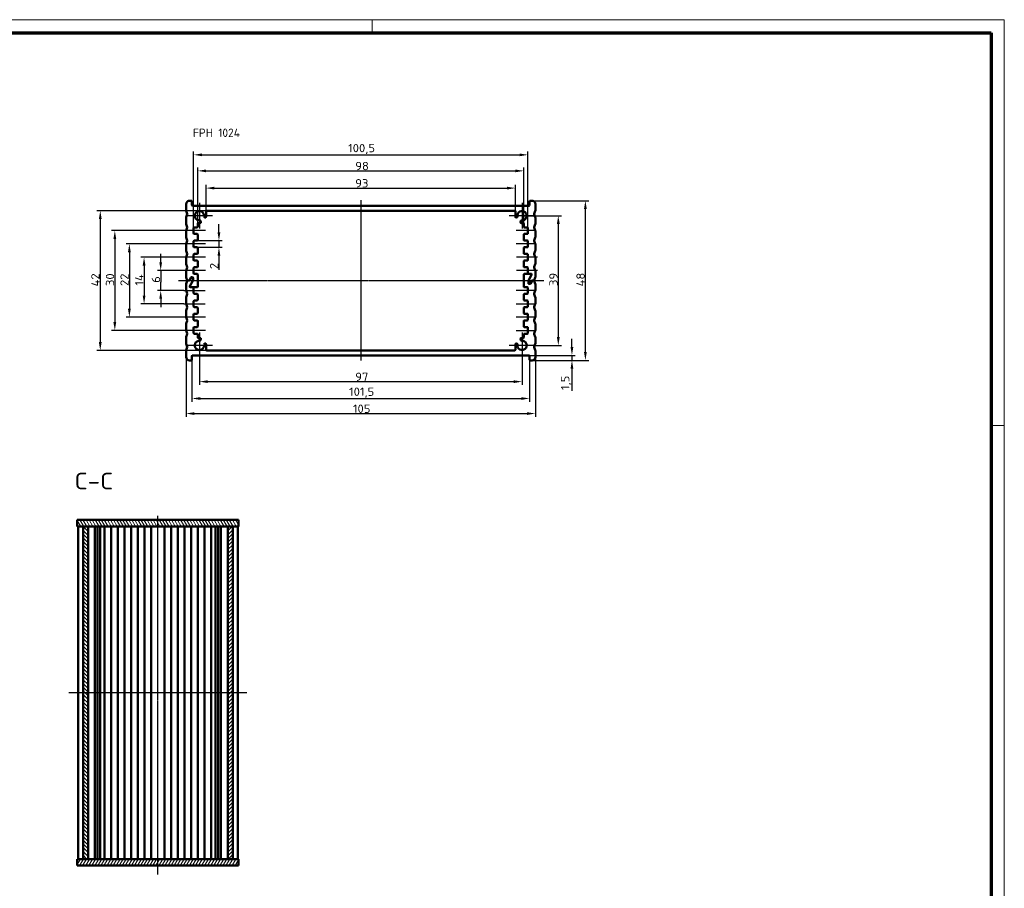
# Model space of a CAD drawing. Header units: millimetres. Extents: x 1 to 593, y 1 to 419.
# Tile 6 of 6: x 297 to 593, y 158 to 419. Entities that reach past the tile are written whole.
import ezdxf

# ---------------------------------------------------------------- set-up
doc = ezdxf.new("R2010")
doc.units = ezdxf.units.MM
doc.linetypes.add('CHAIN', pattern=[0.3543, 0.2362, -0.0295, 0.0591, -0.0295])
doc.linetypes.add('DASH_DOT', pattern=[0.37, 0.24, -0.06, 0.01, -0.06])
doc.layers.get('0').update_dxf_attribs({"lineweight": 25})
for name, color, linetype, lineweight in [('Bemaßung (ISO)', 1, 'Continuous', 25), ('Mittellinie (ISO)', 1, 'DASH_DOT', 25), ('Mittelpunktmarkierung (ISO)', 1, 'DASH_DOT', 25), ('Rahmen (ISO)', 7, 'Continuous', 70), ('Schraffur (ISO)', 1, 'Continuous', 18), ('Sichtbar (ISO)', 7, 'Continuous', 50), ('Symbol (ISO)', 1, 'Continuous', 25)]:
    doc.layers.add(name, color=color, linetype=linetype, lineweight=lineweight)
doc.styles.add('2_5', font='isocpeur.ttf', dxfattribs={"width": 1.1})
doc.styles.add('5', font='isocpeur.ttf', dxfattribs={"width": 1.1})
doc.styles.add('Notiztext (DIN)', font='isocpeur.ttf', dxfattribs={"width": 1.1})
doc.dimstyles.new('Standard (DIN)', dxfattribs={"dimtxt": 2.5, "dimasz": 2.5, "dimexe": 1, "dimexo": 0, "dimgap": 0.2, "dimtad": 1, "dimdec": 6, "dimrnd": 1e-08, "dimtxsty": '2_5', "dimcen": 0.09, "dimdle": 7, "dimclrd": 256, "dimclre": 256, "dimclrt": 5, "dimadec": 6, "dimazin": 2, "dimtfac": 0.72, "dimtmove": 0, "dimatfit": 3, "dimfxl": 1, "dimtolj": 1, "dimlwd": -1, "dimlwe": -1, "dimarcsym": 0})

# ---------------------------------------------------------------- blocks, each defined once
blk = doc.blocks.new('*D11')
at = {"layer": 'Bemaßung (ISO)'}
for p, q in [((339.39, 346.06), (339.39, 348.56)), ((346.97, 343.56), (338.39, 343.56)), ((339.39, 343.56), (339.39, 341.06)), ((339.39, 341.06), (339.39, 340.06)), ((346.39, 337.56), (338.39, 337.56)), ((339.39, 337.56), (339.39, 340.06)), ((339.39, 335.06), (339.39, 332.56))]:
    blk.add_line(p, q, dxfattribs=at)
for points in [[(338.98, 346.06), (339.81, 346.06), (339.39, 343.56)], [(338.98, 335.06), (339.81, 335.06), (339.39, 337.56)]]:
    blk.add_solid(points, dxfattribs=at)
at = {"layer": 'Defpoints', "color": 0}
for p in [(346.97, 343.56), (339.39, 337.56), (346.39, 337.56)]:
    blk.add_point(p, dxfattribs=at)
at = {"layer": 'Bemaßung (ISO)', "color": 5, "insert": (339.19, 339.87), "char_height": 2.5, "attachment_point": 7, "rotation": 90, "style": '2_5'}
blk.add_mtext('\\A1;6', dxfattribs=at)
blk = doc.blocks.new('*D12')
at = {"layer": 'Bemaßung (ISO)'}
for p, q in [((346.97, 347.56), (333.39, 347.56)), ((334.39, 345.06), (334.39, 336.06)), ((346.39, 333.56), (333.39, 333.56))]:
    blk.add_line(p, q, dxfattribs=at)
for points in [[(333.98, 345.06), (334.81, 345.06), (334.39, 347.56)], [(333.98, 336.06), (334.81, 336.06), (334.39, 333.56)]]:
    blk.add_solid(points, dxfattribs=at)
at = {"layer": 'Defpoints', "color": 0}
for p in [(346.97, 347.56), (334.39, 333.56), (346.39, 333.56)]:
    blk.add_point(p, dxfattribs=at)
at = {"layer": 'Bemaßung (ISO)', "color": 5, "insert": (334.19, 339.04), "char_height": 2.5, "attachment_point": 7, "rotation": 90, "style": '2_5'}
blk.add_mtext('\\A1;14', dxfattribs=at)
blk = doc.blocks.new('*D13')
at = {"layer": 'Bemaßung (ISO)'}
for p, q in [((346.97, 351.56), (328.97, 351.56)), ((329.97, 349.06), (329.97, 332.06)), ((346.97, 329.56), (328.97, 329.56))]:
    blk.add_line(p, q, dxfattribs=at)
for points in [[(329.55, 349.06), (330.39, 349.06), (329.97, 351.56)], [(329.55, 332.06), (330.39, 332.06), (329.97, 329.56)]]:
    blk.add_solid(points, dxfattribs=at)
at = {"layer": 'Defpoints', "color": 0}
for p in [(346.97, 351.56), (329.97, 329.56), (346.97, 329.56)]:
    blk.add_point(p, dxfattribs=at)
at = {"layer": 'Bemaßung (ISO)', "color": 5, "insert": (329.77, 338.91), "char_height": 2.5, "attachment_point": 7, "rotation": 90, "style": '2_5'}
blk.add_mtext('\\A1;22', dxfattribs=at)
blk = doc.blocks.new('*D14')
at = {"layer": 'Bemaßung (ISO)'}
for p, q in [((346.97, 355.56), (324.6, 355.56)), ((325.6, 353.06), (325.6, 328.06)), ((346.97, 325.56), (324.6, 325.56))]:
    blk.add_line(p, q, dxfattribs=at)
for points in [[(325.18, 353.06), (326.01, 353.06), (325.6, 355.56)], [(325.18, 328.06), (326.01, 328.06), (325.6, 325.56)]]:
    blk.add_solid(points, dxfattribs=at)
at = {"layer": 'Defpoints', "color": 0}
for p in [(346.97, 355.56), (325.6, 325.56), (346.97, 325.56)]:
    blk.add_point(p, dxfattribs=at)
at = {"layer": 'Bemaßung (ISO)', "color": 5, "insert": (325.4, 338.91), "char_height": 2.5, "attachment_point": 7, "rotation": 90, "style": '2_5'}
blk.add_mtext('\\A1;30', dxfattribs=at)
blk = doc.blocks.new('*D15')
at = {"layer": 'Bemaßung (ISO)'}
for p, q in [((353.22, 361.56), (320.22, 361.56)), ((321.22, 359.06), (321.22, 322.06)), ((353.22, 319.56), (320.22, 319.56))]:
    blk.add_line(p, q, dxfattribs=at)
for points in [[(320.8, 359.06), (321.64, 359.06), (321.22, 361.56)], [(320.8, 322.06), (321.64, 322.06), (321.22, 319.56)]]:
    blk.add_solid(points, dxfattribs=at)
at = {"layer": 'Defpoints', "color": 0}
for p in [(353.22, 361.56), (321.22, 319.56), (353.22, 319.56)]:
    blk.add_point(p, dxfattribs=at)
at = {"layer": 'Bemaßung (ISO)', "color": 5, "insert": (321.02, 338.77), "char_height": 2.5, "attachment_point": 7, "rotation": 90, "style": '2_5'}
blk.add_mtext('\\A1;42', dxfattribs=at)
blk = doc.blocks.new('*D16')
at = {"layer": 'Bemaßung (ISO)'}
for p, q in [((356.9, 355.06), (356.9, 357.56)), ((350.32, 352.56), (357.9, 352.56)), ((356.9, 352.56), (356.9, 350.56)), ((350.32, 350.56), (357.9, 350.56)), ((356.9, 348.06), (356.9, 343.78))]:
    blk.add_line(p, q, dxfattribs=at)
for points in [[(356.48, 355.06), (357.31, 355.06), (356.9, 352.56)], [(356.48, 348.06), (357.31, 348.06), (356.9, 350.56)]]:
    blk.add_solid(points, dxfattribs=at)
at = {"layer": 'Defpoints', "color": 0}
for p in [(350.32, 352.56), (350.32, 350.56), (356.9, 350.56)]:
    blk.add_point(p, dxfattribs=at)
at = {"layer": 'Bemaßung (ISO)', "color": 5, "insert": (356.7, 343.98), "char_height": 2.5, "attachment_point": 7, "rotation": 90, "style": '2_5'}
blk.add_mtext('\\A1;2', dxfattribs=at)
blk = doc.blocks.new('*D17')
at = {"layer": 'Bemaßung (ISO)'}
for p, q in [((351.02, 317.16), (351.02, 309.16)), ((448.02, 317.16), (448.02, 309.16)), ((353.52, 310.16), (445.52, 310.16))]:
    blk.add_line(p, q, dxfattribs=at)
for points in [[(353.52, 310.57), (353.52, 309.74), (351.02, 310.16)], [(445.52, 310.57), (445.52, 309.74), (448.02, 310.16)]]:
    blk.add_solid(points, dxfattribs=at)
at = {"layer": 'Defpoints', "color": 0}
for p in [(351.02, 317.16), (448.02, 317.16), (448.02, 310.16)]:
    blk.add_point(p, dxfattribs=at)
at = {"layer": 'Bemaßung (ISO)', "color": 5, "insert": (397.87, 310.36), "char_height": 2.5, "attachment_point": 7, "style": '2_5'}
blk.add_mtext('\\A1;97', dxfattribs=at)
blk = doc.blocks.new('*D18')
at = {"layer": 'Bemaßung (ISO)'}
for p, q in [((348.77, 316.76), (348.77, 304.09)), ((450.27, 316.76), (450.27, 304.09)), ((351.27, 305.09), (447.77, 305.09))]:
    blk.add_line(p, q, dxfattribs=at)
for points in [[(351.27, 305.5), (351.27, 304.67), (348.77, 305.09)], [(447.77, 305.5), (447.77, 304.67), (450.27, 305.09)]]:
    blk.add_solid(points, dxfattribs=at)
at = {"layer": 'Defpoints', "color": 0}
for p in [(348.77, 316.76), (450.27, 316.76), (450.27, 305.09)]:
    blk.add_point(p, dxfattribs=at)
at = {"layer": 'Bemaßung (ISO)', "color": 5, "insert": (396.02, 305.29), "char_height": 2.5, "attachment_point": 7, "style": '2_5'}
blk.add_mtext('\\A1;101,5', dxfattribs=at)
blk = doc.blocks.new('*D19')
at = {"layer": 'Bemaßung (ISO)'}
for p, q in [((347.02, 317.56), (347.02, 299.56)), ((452.02, 317.56), (452.02, 299.56)), ((349.52, 300.56), (449.52, 300.56))]:
    blk.add_line(p, q, dxfattribs=at)
for points in [[(349.52, 300.97), (349.52, 300.14), (347.02, 300.56)], [(449.52, 300.97), (449.52, 300.14), (452.02, 300.56)]]:
    blk.add_solid(points, dxfattribs=at)
at = {"layer": 'Defpoints', "color": 0}
for p in [(347.02, 317.56), (452.02, 317.56), (452.02, 300.56)]:
    blk.add_point(p, dxfattribs=at)
at = {"layer": 'Bemaßung (ISO)', "color": 5, "insert": (397.18, 300.76), "char_height": 2.5, "attachment_point": 7, "style": '2_5'}
blk.add_mtext('\\A1;105', dxfattribs=at)
blk = doc.blocks.new('*D20')
at = {"layer": 'Bemaßung (ISO)'}
for p, q in [((448.02, 360.06), (459.92, 360.06)), ((458.92, 357.56), (458.92, 323.56)), ((451.92, 321.06), (459.92, 321.06))]:
    blk.add_line(p, q, dxfattribs=at)
for points in [[(458.5, 357.56), (459.34, 357.56), (458.92, 360.06)], [(458.5, 323.56), (459.34, 323.56), (458.92, 321.06)]]:
    blk.add_solid(points, dxfattribs=at)
at = {"layer": 'Defpoints', "color": 0}
for p in [(448.02, 360.06), (451.92, 321.06), (458.92, 321.06)]:
    blk.add_point(p, dxfattribs=at)
at = {"layer": 'Bemaßung (ISO)', "color": 5, "insert": (458.72, 338.91), "char_height": 2.5, "attachment_point": 7, "rotation": 90, "style": '2_5'}
blk.add_mtext('\\A1;39', dxfattribs=at)
blk = doc.blocks.new('*D21')
at = {"layer": 'Bemaßung (ISO)'}
for p, q in [((463.02, 320.56), (463.02, 323.06)), ((450.07, 318.06), (464.02, 318.06)), ((463.02, 318.06), (463.02, 316.56)), ((451.02, 316.56), (464.02, 316.56)), ((463.02, 314.06), (463.02, 307.44))]:
    blk.add_line(p, q, dxfattribs=at)
for points in [[(462.6, 320.56), (463.44, 320.56), (463.02, 318.06)], [(462.6, 314.06), (463.44, 314.06), (463.02, 316.56)]]:
    blk.add_solid(points, dxfattribs=at)
at = {"layer": 'Defpoints', "color": 0}
for p in [(450.07, 318.06), (463.02, 318.06), (451.02, 316.56)]:
    blk.add_point(p, dxfattribs=at)
at = {"layer": 'Bemaßung (ISO)', "color": 5, "insert": (462.82, 307.64), "char_height": 2.5, "attachment_point": 7, "rotation": 90, "style": '2_5'}
blk.add_mtext('\\A1;1,5', dxfattribs=at)
blk = doc.blocks.new('*D22')
at = {"layer": 'Bemaßung (ISO)'}
for p, q in [((451.02, 364.56), (468.06, 364.56)), ((467.06, 319.06), (467.06, 362.06)), ((451.02, 316.56), (468.06, 316.56))]:
    blk.add_line(p, q, dxfattribs=at)
for points in [[(466.64, 362.06), (467.48, 362.06), (467.06, 364.56)], [(466.64, 319.06), (467.48, 319.06), (467.06, 316.56)]]:
    blk.add_solid(points, dxfattribs=at)
at = {"layer": 'Defpoints', "color": 0}
for p in [(451.02, 364.56), (467.06, 364.56), (451.02, 316.56)]:
    blk.add_point(p, dxfattribs=at)
at = {"layer": 'Bemaßung (ISO)', "color": 5, "insert": (466.86, 338.77), "char_height": 2.5, "attachment_point": 7, "rotation": 90, "style": '2_5'}
blk.add_mtext('\\A1;48', dxfattribs=at)
blk = doc.blocks.new('*D23')
at = {"layer": 'Bemaßung (ISO)'}
for p, q in [((353.02, 361.36), (353.02, 369.36)), ((355.52, 368.36), (443.52, 368.36)), ((446.02, 361.36), (446.02, 369.36))]:
    blk.add_line(p, q, dxfattribs=at)
for points in [[(355.52, 368.77), (355.52, 367.94), (353.02, 368.36)], [(443.52, 368.77), (443.52, 367.94), (446.02, 368.36)]]:
    blk.add_solid(points, dxfattribs=at)
at = {"layer": 'Defpoints', "color": 0}
for p in [(446.02, 368.36), (353.02, 361.36), (446.02, 361.36)]:
    blk.add_point(p, dxfattribs=at)
at = {"layer": 'Bemaßung (ISO)', "color": 5, "insert": (397.87, 368.56), "char_height": 2.5, "attachment_point": 7, "style": '2_5'}
blk.add_mtext('\\A1;93', dxfattribs=at)
blk = doc.blocks.new('*D24')
at = {"layer": 'Bemaßung (ISO)'}
for p, q in [((350.52, 357.66), (350.52, 374.54)), ((353.02, 373.54), (446.02, 373.54)), ((448.52, 357.66), (448.52, 374.54))]:
    blk.add_line(p, q, dxfattribs=at)
for points in [[(353.02, 373.95), (353.02, 373.12), (350.52, 373.54)], [(446.02, 373.95), (446.02, 373.12), (448.52, 373.54)]]:
    blk.add_solid(points, dxfattribs=at)
at = {"layer": 'Defpoints', "color": 0}
for p in [(448.52, 373.54), (350.52, 357.66), (448.52, 357.66)]:
    blk.add_point(p, dxfattribs=at)
at = {"layer": 'Bemaßung (ISO)', "color": 5, "insert": (397.87, 373.74), "char_height": 2.5, "attachment_point": 7, "style": '2_5'}
blk.add_mtext('\\A1;98', dxfattribs=at)
blk = doc.blocks.new('*D25')
at = {"layer": 'Bemaßung (ISO)'}
for p, q in [((349.27, 356.36), (349.27, 379.36)), ((449.77, 356.36), (449.77, 379.36)), ((351.77, 378.36), (447.27, 378.36))]:
    blk.add_line(p, q, dxfattribs=at)
for points in [[(351.77, 378.77), (351.77, 377.94), (349.27, 378.36)], [(447.27, 378.77), (447.27, 377.94), (449.77, 378.36)]]:
    blk.add_solid(points, dxfattribs=at)
at = {"layer": 'Defpoints', "color": 0}
for p in [(449.77, 378.36), (349.27, 356.36), (449.77, 356.36)]:
    blk.add_point(p, dxfattribs=at)
at = {"layer": 'Bemaßung (ISO)', "color": 5, "insert": (395.74, 378.56), "char_height": 2.5, "attachment_point": 7, "style": '2_5'}
blk.add_mtext('\\A1;100,5', dxfattribs=at)
blk = doc.blocks.new('Ränder Bopla-A2-Rahmen')
at = {"layer": 'Rahmen (ISO)', "color": 1, "lineweight": 18}
for p, q in [((593, 419), (1, 419)), ((403, 419), (403, 415)), ((593, 1), (593, 419)), ((589, 297), (593, 297))]:
    blk.add_line(p, q, dxfattribs=at)
at = {"layer": 'Rahmen (ISO)', "color": 91, "lineweight": 70}
for p, q in [((20, 415), (589, 415)), ((589, 415), (589, 5))]:
    blk.add_line(p, q, dxfattribs=at)

msp = doc.modelspace()

# ---------------------------------------------------------------- hatches: boundary and pattern name
at = {"layer": 'Schraffur (ISO)'}
h = msp.add_hatch(dxfattribs=at)
h.set_pattern_fill('ANSI31', color=256, scale=6.35, angle=75.000175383, style=0)
h.set_pattern_definition([(120.00018, (0, 0), (-0.6874064, -0.3968771), [])])
h.paths.add_polyline_path([(314.2856395, 266.6050269), (316.0356395, 266.6050269), (317.5356395, 266.6050269), (359.5356395, 266.6050269), (361.0356395, 266.6050269), (362.7856395, 266.6050269), (362.7856395, 268.6050269), (314.2856395, 268.6050269)])
h = msp.add_hatch(dxfattribs=at)
h.set_pattern_fill('ANSI31', color=256, scale=6.35, angle=90.000210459, style=0)
h.set_pattern_definition([(135.0002, (0, 0), (-0.561264, -0.561268), [])])
h.paths.add_polyline_path([(317.5356395, 266.6050269), (316.0356395, 266.6050269), (316.0356395, 166.6050269), (317.5356395, 166.6050269)])
h = msp.add_hatch(dxfattribs=at)
h.set_pattern_fill('ANSI31', color=256, scale=6.35, style=0)
h.set_pattern_definition([(45, (0, 0), (-0.561266, 0.561266), [])])
h.paths.add_polyline_path([(361.0356395, 266.6050269), (359.5356395, 266.6050269), (359.5356395, 166.6050269), (361.0356395, 166.6050269)])
h = msp.add_hatch(dxfattribs=at)
h.set_pattern_fill('ANSI31', color=256, scale=6.35, angle=14.999977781, style=0)
h.set_pattern_definition([(59.99998, (0, 0), (-0.6874075, 0.3968753), [])])
h.paths.add_polyline_path([(362.7856395, 166.6050269), (361.0356395, 166.6050269), (359.5356395, 166.6050269), (317.5356395, 166.6050269), (316.0356395, 166.6050269), (314.2856395, 166.6050269), (314.2856395, 164.6050269), (362.7856395, 164.6050269)])

# ---------------------------------------------------------------- linework, layer by layer
at = {"layer": 'Mittellinie (ISO)', "linetype": 'CHAIN'}
for p, q in [((399.5214139, 364.6963947), (399.5214139, 316.4769939)), ((352.8214139, 355.5561638), (346.9714139, 355.5561638)), ((452.0714139, 355.5561638), (446.2214139, 355.5561638)), ((352.8214139, 351.5561638), (346.9714139, 351.5561638)), ((452.0714139, 351.5561638), (446.2214139, 351.5561638)), ((352.8214139, 347.5561638), (346.9714139, 347.5561638)), ((452.6505591, 347.5561638), (446.2214139, 347.5561638)), ((352.8214139, 343.5561638), (346.9714139, 343.5561638)), ((452.6505591, 343.5561638), (446.2214139, 343.5561638)), ((344.7370717, 340.5561638), (454.6308294, 340.5561638)), ((346.3922687, 337.5561638), (352.8214139, 337.5561638)), ((452.0714139, 337.5561638), (446.2214139, 337.5561638)), ((346.3922687, 333.5561638), (352.8214139, 333.5561638)), ((446.2214139, 333.5561638), (452.0714139, 333.5561638)), ((352.8214139, 329.5561638), (346.9714139, 329.5561638)), ((452.0714139, 329.5561638), (446.2214139, 329.5561638)), ((352.8214139, 325.5561638), (346.9714139, 325.5561638)), ((446.2214139, 325.5561638), (452.0714139, 325.5561638)), ((338.5356395, 161.9748126), (338.5356395, 269.7611617)), ((365.2856395, 216.6050269), (311.7856395, 216.6050269))]:
    msp.add_line(p, q, dxfattribs=at)
at = {"layer": 'Mittelpunktmarkierung (ISO)', "linetype": 'CHAIN'}
for p, q in [((351.0214139, 363.9561638), (351.0214139, 356.1561638)), ((448.0214139, 363.9561638), (448.0214139, 356.1561638)), ((354.9214139, 360.0561638), (347.1214139, 360.0561638)), ((451.9214139, 360.0561638), (444.1214139, 360.0561638)), ((351.0214139, 324.9561638), (351.0214139, 317.1561638)), ((448.0214139, 324.9561638), (448.0214139, 317.1561638)), ((354.9214139, 321.0561638), (347.1214139, 321.0561638)), ((451.9214139, 321.0561638), (444.1214139, 321.0561638))]:
    msp.add_line(p, q, dxfattribs=at)
at = {"layer": 'Sichtbar (ISO)'}
for p, q in [((348.0214139, 364.5561638), (348.5714139, 364.5561638)), ((348.7714139, 363.2561638), (348.7714139, 364.3561638)), ((450.2714139, 364.3561638), (450.2714139, 363.2561638)), ((450.4714139, 364.5561638), (451.0214139, 364.5561638)), ((347.0214139, 361.5946802), (347.0214139, 363.5561638)), ((347.0357185, 361.5204021), (347.3917026, 360.6304419)), ((450.0714139, 363.0561638), (348.9714139, 363.0561638)), ((353.0214139, 359.6907685), (353.0214139, 361.3561638)), ((445.8214139, 361.5561638), (353.2214139, 361.5561638)), ((446.0214139, 359.6907685), (446.0214139, 361.3561638)), ((451.6511251, 360.6304419), (452.0071092, 361.5204021)), ((452.0214139, 363.5561638), (452.0214139, 361.5946802)), ((347.0214139, 357.5946802), (347.0214139, 359.5176473)), ((347.3917026, 360.4818856), (347.0357185, 359.5919254)), ((351.4472728, 358.0986801), (351.3588769, 358.5049969)), ((352.5334953, 359.5728318), (352.7605198, 359.5002642)), ((446.282308, 359.5002642), (446.5093325, 359.5728318)), ((447.6839509, 358.5049969), (447.595555, 358.0986801)), ((452.0071092, 359.5919254), (451.6511251, 360.4818856)), ((452.0214139, 359.5176473), (452.0214139, 357.5946802)), ((347.0214139, 353.5946802), (347.0214139, 355.5176473)), ((347.0357185, 357.5204021), (347.3917026, 356.6304419)), ((347.3917026, 356.4818856), (347.0357185, 355.5919254)), ((349.2714139, 354.7561638), (349.2714139, 356.3561638)), ((349.4714139, 356.5561638), (350.3214139, 356.5561638)), ((350.5214139, 357.6561638), (350.5214139, 356.7561638)), ((350.7214139, 357.8561638), (351.2518441, 357.8561638)), ((448.3214139, 357.8561638), (447.7909836, 357.8561638)), ((448.5214139, 356.7561638), (448.5214139, 357.6561638)), ((448.7214139, 356.5561638), (449.5714139, 356.5561638)), ((449.7714139, 356.3561638), (449.7714139, 354.7561638)), ((451.6511251, 356.6304419), (452.0071092, 357.5204021)), ((452.0071092, 355.5919254), (451.6511251, 356.4818856)), ((452.0214139, 355.5176473), (452.0214139, 353.5946802)), ((347.0357185, 353.5204021), (347.3917026, 352.6304419)), ((347.3917026, 352.4818856), (347.0357185, 351.5919254)), ((349.2714139, 350.7561638), (349.2714139, 352.3561638)), ((350.3214139, 354.5561638), (349.4714139, 354.5561638)), ((349.4714139, 352.5561638), (350.3214139, 352.5561638)), ((350.5214139, 354.3561638), (350.5214139, 352.7561638)), ((448.5214139, 352.7561638), (448.5214139, 354.3561638)), ((449.5714139, 354.5561638), (448.7214139, 354.5561638)), ((448.7214139, 352.5561638), (449.5714139, 352.5561638)), ((449.7714139, 352.3561638), (449.7714139, 350.7561638)), ((451.6511251, 352.6304419), (452.0071092, 353.5204021)), ((452.0071092, 351.5919254), (451.6511251, 352.4818856)), ((347.0214139, 349.5946802), (347.0214139, 351.5176473)), ((347.0357185, 349.5204021), (347.3917026, 348.6304419)), ((350.3214139, 350.5561638), (349.4714139, 350.5561638)), ((350.5214139, 350.3561638), (350.5214139, 348.7561638)), ((448.5214139, 348.7561638), (448.5214139, 350.3561638)), ((449.5714139, 350.5561638), (448.7214139, 350.5561638)), ((451.6511251, 348.6304419), (452.0071092, 349.5204021)), ((452.0214139, 351.5176473), (452.0214139, 349.5946802)), ((347.0214139, 345.5946802), (347.0214139, 347.5176473)), ((347.3917026, 348.4818856), (347.0357185, 347.5919254)), ((349.2714139, 346.7561638), (349.2714139, 348.3561638)), ((349.4714139, 348.5561638), (350.3214139, 348.5561638)), ((350.3214139, 346.5561638), (349.4714139, 346.5561638)), ((350.5214139, 346.3561638), (350.5214139, 344.7561638)), ((448.5214139, 344.7561638), (448.5214139, 346.3561638)), ((448.7214139, 348.5561638), (449.5714139, 348.5561638)), ((449.5714139, 346.5561638), (448.7214139, 346.5561638)), ((449.7714139, 348.3561638), (449.7714139, 346.7561638)), ((452.0071092, 347.5919254), (451.6511251, 348.4818856)), ((452.0214139, 347.5176473), (452.0214139, 345.5946802)), ((347.0214139, 341.5946802), (347.0214139, 343.5176473)), ((347.0357185, 345.5204021), (347.3917026, 344.6304419)), ((347.3917026, 344.4818856), (347.0357185, 343.5919254)), ((349.2714139, 342.7561638), (349.2714139, 344.3561638)), ((349.4714139, 344.5561638), (350.3214139, 344.5561638)), ((448.7214139, 344.5561638), (449.5714139, 344.5561638)), ((449.7714139, 344.3561638), (449.7714139, 342.7561638)), ((451.6511251, 344.6304419), (452.0071092, 345.5204021)), ((452.0071092, 343.5919254), (451.6511251, 344.4818856)), ((452.0214139, 343.5176473), (452.0214139, 341.5946802)), ((347.0357185, 341.5204021), (347.3711251, 340.6818856)), ((347.3711251, 340.4304419), (347.0357185, 339.5919254)), ((347.5568205, 340.5561638), (347.8512433, 340.5561638)), ((347.9667133, 340.5561638), (347.5568205, 340.5561638)), ((348.0244484, 340.6561638), (348.4863286, 341.4561638)), ((348.5440636, 341.3561638), (348.1399184, 340.6561638)), ((349.094619, 340.5097536), (348.1399184, 338.8561638)), ((348.1399184, 338.8561638), (349.094619, 340.5097536)), ((348.6595337, 341.5561638), (348.9214139, 341.5561638)), ((348.9214139, 341.4561638), (348.7172687, 341.4561638)), ((349.1214139, 341.3561638), (349.1214139, 340.6097536)), ((349.1214139, 340.6097536), (349.1214139, 341.2561638)), ((350.3214139, 342.5561638), (349.4714139, 342.5561638)), ((350.5214139, 342.3561638), (350.5214139, 338.7561638)), ((448.5214139, 338.7561638), (448.5214139, 342.3561638)), ((448.7214139, 342.5561638), (450.7297043, 342.5561638)), ((449.9214139, 340.5025739), (449.9214139, 339.8561638)), ((449.9214139, 339.7561638), (449.9214139, 340.5025739)), ((450.9029093, 342.2561638), (449.9482088, 340.6025739)), ((449.9482088, 340.6025739), (450.9029093, 342.2561638)), ((449.9714139, 342.5561638), (450.7297043, 342.5561638)), ((450.4987641, 339.7561638), (450.9029093, 340.4561638)), ((451.0183794, 340.4561638), (450.5564992, 339.6561638)), ((451.0761144, 340.5561638), (451.4860073, 340.5561638)), ((451.4860073, 340.5561638), (451.1915845, 340.5561638)), ((451.6717026, 340.6818856), (452.0071092, 341.5204021)), ((452.0071092, 339.5919254), (451.6717026, 340.4304419)), ((347.0214139, 337.5946802), (347.0214139, 339.5176473)), ((347.0357185, 337.5204021), (347.3917026, 336.6304419)), ((350.3214139, 338.5561638), (348.3131235, 338.5561638)), ((349.0714139, 338.5561638), (348.3131235, 338.5561638)), ((349.2714139, 336.7561638), (349.2714139, 338.3561638)), ((448.7214139, 338.5561638), (449.5714139, 338.5561638)), ((449.7714139, 338.3561638), (449.7714139, 336.7561638)), ((450.1214139, 339.6561638), (450.3255591, 339.6561638)), ((450.3832941, 339.5561638), (450.1214139, 339.5561638)), ((451.6511251, 336.6304419), (452.0071092, 337.5204021)), ((452.0214139, 339.5176473), (452.0214139, 337.5946802)), ((347.0214139, 333.5946802), (347.0214139, 335.5176473)), ((347.3917026, 336.4818856), (347.0357185, 335.5919254)), ((350.3214139, 336.5561638), (349.4714139, 336.5561638)), ((349.4714139, 334.5561638), (350.3214139, 334.5561638)), ((350.5214139, 336.3561638), (350.5214139, 334.7561638)), ((448.5214139, 334.7561638), (448.5214139, 336.3561638)), ((449.5714139, 336.5561638), (448.7214139, 336.5561638)), ((448.7214139, 334.5561638), (449.5714139, 334.5561638)), ((452.0071092, 335.5919254), (451.6511251, 336.4818856)), ((452.0214139, 335.5176473), (452.0214139, 333.5946802)), ((347.0357185, 333.5204021), (347.3917026, 332.6304419)), ((347.3917026, 332.4818856), (347.0357185, 331.5919254)), ((349.2714139, 332.7561638), (349.2714139, 334.3561638)), ((350.3214139, 332.5561638), (349.4714139, 332.5561638)), ((350.5214139, 332.3561638), (350.5214139, 330.7561638)), ((448.5214139, 330.7561638), (448.5214139, 332.3561638)), ((449.5714139, 332.5561638), (448.7214139, 332.5561638)), ((449.7714139, 334.3561638), (449.7714139, 332.7561638)), ((451.6511251, 332.6304419), (452.0071092, 333.5204021)), ((452.0071092, 331.5919254), (451.6511251, 332.4818856)), ((347.0214139, 329.5946802), (347.0214139, 331.5176473)), ((347.0357185, 329.5204021), (347.3917026, 328.6304419)), ((349.2714139, 328.7561638), (349.2714139, 330.3561638)), ((349.4714139, 330.5561638), (350.3214139, 330.5561638)), ((448.7214139, 330.5561638), (449.5714139, 330.5561638)), ((449.7714139, 330.3561638), (449.7714139, 328.7561638)), ((451.6511251, 328.6304419), (452.0071092, 329.5204021)), ((452.0214139, 331.5176473), (452.0214139, 329.5946802)), ((347.0214139, 325.5946802), (347.0214139, 327.5176473)), ((347.3917026, 328.4818856), (347.0357185, 327.5919254)), ((349.2714139, 324.7561638), (349.2714139, 326.3561638)), ((350.3214139, 328.5561638), (349.4714139, 328.5561638)), ((349.4714139, 326.5561638), (350.3214139, 326.5561638)), ((350.5214139, 328.3561638), (350.5214139, 326.7561638)), ((448.5214139, 326.7561638), (448.5214139, 328.3561638)), ((449.5714139, 328.5561638), (448.7214139, 328.5561638)), ((448.7214139, 326.5561638), (449.5714139, 326.5561638)), ((449.7714139, 326.3561638), (449.7714139, 324.7561638)), ((452.0071092, 327.5919254), (451.6511251, 328.4818856)), ((452.0214139, 327.5176473), (452.0214139, 325.5946802)), ((347.0214139, 321.5946802), (347.0214139, 323.5176473)), ((347.0357185, 325.5204021), (347.3917026, 324.6304419)), ((347.3917026, 324.4818856), (347.0357185, 323.5919254)), ((350.3214139, 324.5561638), (349.4714139, 324.5561638)), ((350.5214139, 324.3561638), (350.5214139, 323.4561638)), ((350.7214139, 323.2561638), (351.2518441, 323.2561638)), ((351.3588769, 322.6073307), (351.4472728, 323.0136474)), ((447.595555, 323.0136474), (447.6839509, 322.6073307)), ((448.3214139, 323.2561638), (447.7909836, 323.2561638)), ((448.5214139, 323.4561638), (448.5214139, 324.3561638)), ((449.5714139, 324.5561638), (448.7214139, 324.5561638)), ((451.6511251, 324.6304419), (452.0071092, 325.5204021)), ((452.0071092, 323.5919254), (451.6511251, 324.4818856)), ((452.0214139, 323.5176473), (452.0214139, 321.5946802)), ((347.0357185, 321.5204021), (347.3917026, 320.6304419)), ((347.3917026, 320.4818856), (347.0357185, 319.5919254)), ((352.7605198, 321.6120633), (352.5334953, 321.5394957)), ((353.0214139, 321.421559), (353.0214139, 319.7561638)), ((446.0214139, 321.421559), (446.0214139, 319.7561638)), ((446.5093325, 321.5394957), (446.282308, 321.6120633)), ((451.6511251, 320.6304419), (452.0071092, 321.5204021)), ((452.0071092, 319.5919254), (451.6511251, 320.4818856)), ((347.0214139, 317.5561638), (347.0214139, 319.5176473)), ((348.7714139, 316.7561638), (348.7714139, 317.8561638)), ((348.9714139, 318.0561638), (450.0714139, 318.0561638)), ((353.2214139, 319.5561638), (445.8214139, 319.5561638)), ((450.2714139, 317.8561638), (450.2714139, 316.7561638)), ((452.0214139, 319.5176473), (452.0214139, 317.5561638)), ((348.5714139, 316.5561638), (348.0214139, 316.5561638)), ((451.0214139, 316.5561638), (450.4714139, 316.5561638)), ((362.7856395, 268.6050269), (314.2856395, 268.6050269)), ((314.2856395, 268.6050269), (314.2856395, 266.6050269)), ((314.2856395, 266.6050269), (362.7856395, 266.6050269)), ((314.5356395, 266.6050269), (314.5356395, 166.6050269)), ((317.5356395, 266.6050269), (316.0356395, 266.6050269)), ((316.0356395, 266.6050269), (316.0356395, 166.6050269)), ((317.5356395, 166.6050269), (317.5356395, 266.6050269)), ((319.6010347, 166.6050269), (319.6010347, 266.6050269)), ((320.4293227, 266.6050269), (320.4293227, 166.6050269)), ((321.2356395, 166.6050269), (321.2356395, 266.6050269)), ((322.5356395, 166.6050269), (322.5356395, 266.6050269)), ((324.5356395, 266.6050269), (324.5356395, 166.6050269)), ((326.5356395, 166.6050269), (326.5356395, 266.6050269)), ((328.5356395, 266.6050269), (328.5356395, 166.6050269)), ((330.5356395, 166.6050269), (330.5356395, 266.6050269)), ((332.5356395, 266.6050269), (332.5356395, 166.6050269)), ((334.5356395, 166.6050269), (334.5356395, 266.6050269)), ((336.5356395, 266.6050269), (336.5356395, 166.6050269)), ((340.5356395, 166.6050269), (340.5356395, 266.6050269)), ((342.5356395, 266.6050269), (342.5356395, 166.6050269)), ((344.5356395, 166.6050269), (344.5356395, 266.6050269)), ((346.5356395, 266.6050269), (346.5356395, 166.6050269)), ((348.5356395, 166.6050269), (348.5356395, 266.6050269)), ((350.5356395, 266.6050269), (350.5356395, 166.6050269)), ((352.5356395, 166.6050269), (352.5356395, 266.6050269)), ((354.5356395, 266.6050269), (354.5356395, 166.6050269)), ((355.8356395, 266.6050269), (355.8356395, 166.6050269)), ((356.6419562, 266.6050269), (356.6419562, 166.6050269)), ((357.4702442, 266.6050269), (357.4702442, 166.6050269)), ((361.0356395, 266.6050269), (359.5356395, 266.6050269)), ((359.5356395, 266.6050269), (359.5356395, 166.6050269)), ((361.0356395, 166.6050269), (361.0356395, 266.6050269)), ((362.5356395, 166.6050269), (362.5356395, 266.6050269)), ((362.7856395, 266.6050269), (362.7856395, 268.6050269)), ((362.7856395, 166.6050269), (314.2856395, 166.6050269)), ((314.2856395, 166.6050269), (314.2856395, 164.6050269)), ((316.0356395, 166.6050269), (317.5356395, 166.6050269)), ((359.5356395, 166.6050269), (361.0356395, 166.6050269)), ((362.7856395, 164.6050269), (362.7856395, 166.6050269)), ((314.2856395, 164.6050269), (362.7856395, 164.6050269))]:
    msp.add_line(p, q, dxfattribs=at)
for centre, radius, start, end in [((348.0214139, 363.5561638), 1, 90, 180), ((348.5714139, 364.3561638), 0.2, 0, 90), ((450.4714139, 364.3561638), 0.2, 90, 180), ((451.0214139, 363.5561638), 1, 0, 90), ((347.2214139, 361.5946802), 0.2, 180, 201.801409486), ((348.9714139, 363.2561638), 0.2, 180, 270), ((351.0214139, 360.0561638), 1.4, 349.454444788, 275.092933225), ((353.2214139, 361.3561638), 0.2, 90, 180), ((445.8214139, 361.3561638), 0.2, 0, 90), ((448.0214139, 360.0561638), 1.4, 264.907066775, 190.545555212), ((450.0714139, 363.2561638), 0.2, 270, 0), ((451.8214139, 361.5946802), 0.2, 338.198590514, 0), ((347.2214139, 359.5176473), 0.2, 158.198590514, 180), ((347.2060073, 360.5561638), 0.2, 338.198590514, 21.801409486), ((351.1634482, 358.4624805), 0.2, 12.273689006, 95.092933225), ((352.5943894, 359.7633362), 0.2, 169.454444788, 252.273689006), ((352.8214139, 359.6907685), 0.2, 252.273689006, 0), ((446.2214139, 359.6907685), 0.2, 180, 287.726310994), ((446.4484384, 359.7633362), 0.2, 287.726310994, 10.545555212), ((447.8793796, 358.4624805), 0.2, 84.907066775, 167.726310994), ((451.8368205, 360.5561638), 0.2, 158.198590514, 201.801409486), ((451.8214139, 359.5176473), 0.2, 0, 21.801409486), ((347.2214139, 357.5946802), 0.2, 180, 201.801409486), ((347.2214139, 355.5176473), 0.2, 158.198590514, 180), ((347.2060073, 356.5561638), 0.2, 338.198590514, 21.801409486), ((349.4714139, 356.3561638), 0.2, 90, 180), ((350.3214139, 356.7561638), 0.2, 270, 0), ((350.7214139, 357.6561638), 0.2, 90, 180), ((351.2518441, 358.0561638), 0.2, 270, 12.273689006), ((447.7909836, 358.0561638), 0.2, 167.726310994, 270), ((448.3214139, 357.6561638), 0.2, 0, 90), ((448.7214139, 356.7561638), 0.2, 180, 270), ((449.5714139, 356.3561638), 0.2, 0, 90), ((451.8368205, 356.5561638), 0.2, 158.198590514, 201.801409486), ((451.8214139, 357.5946802), 0.2, 338.198590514, 0), ((451.8214139, 355.5176473), 0.2, 0, 21.801409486), ((347.2214139, 353.5946802), 0.2, 180, 201.801409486), ((347.2060073, 352.5561638), 0.2, 338.198590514, 21.801409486), ((349.4714139, 354.7561638), 0.2, 180, 270), ((349.4714139, 352.3561638), 0.2, 90, 180), ((350.3214139, 354.3561638), 0.2, 0, 90), ((350.3214139, 352.7561638), 0.2, 270, 0), ((448.7214139, 354.3561638), 0.2, 90, 180), ((448.7214139, 352.7561638), 0.2, 180, 270), ((449.5714139, 354.7561638), 0.2, 270, 0), ((449.5714139, 352.3561638), 0.2, 0, 90), ((451.8368205, 352.5561638), 0.2, 158.198590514, 201.801409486), ((451.8214139, 353.5946802), 0.2, 338.198590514, 0), ((347.2214139, 351.5176473), 0.2, 158.198590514, 180), ((347.2214139, 349.5946802), 0.2, 180, 201.801409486), ((349.4714139, 350.7561638), 0.2, 180, 270), ((350.3214139, 350.3561638), 0.2, 0, 90), ((448.7214139, 350.3561638), 0.2, 90, 180), ((449.5714139, 350.7561638), 0.2, 270, 0), ((451.8214139, 351.5176473), 0.2, 0, 21.801409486), ((451.8214139, 349.5946802), 0.2, 338.198590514, 0), ((347.2214139, 347.5176473), 0.2, 158.198590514, 180), ((347.2060073, 348.5561638), 0.2, 338.198590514, 21.801409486), ((349.4714139, 348.3561638), 0.2, 90, 180), ((349.4714139, 346.7561638), 0.2, 180, 270), ((350.3214139, 348.7561638), 0.2, 270, 0), ((350.3214139, 346.3561638), 0.2, 0, 90), ((448.7214139, 348.7561638), 0.2, 180, 270), ((448.7214139, 346.3561638), 0.2, 90, 180), ((449.5714139, 348.3561638), 0.2, 0, 90), ((449.5714139, 346.7561638), 0.2, 270, 0), ((451.8368205, 348.5561638), 0.2, 158.198590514, 201.801409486), ((451.8214139, 347.5176473), 0.2, 0, 21.801409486), ((347.2214139, 345.5946802), 0.2, 180, 201.801409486), ((347.2214139, 343.5176473), 0.2, 158.198590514, 180), ((347.2060073, 344.5561638), 0.2, 338.198590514, 21.801409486), ((349.4714139, 344.3561638), 0.2, 90, 180), ((350.3214139, 344.7561638), 0.2, 270, 0), ((448.7214139, 344.7561638), 0.2, 180, 270), ((449.5714139, 344.3561638), 0.2, 0, 90), ((451.8368205, 344.5561638), 0.2, 158.198590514, 201.801409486), ((451.8214139, 345.5946802), 0.2, 338.198590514, 0), ((451.8214139, 343.5176473), 0.2, 0, 21.801409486), ((347.2214139, 341.5946802), 0.2, 180, 201.801409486), ((347.5568205, 340.7561638), 0.2, 201.801409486, 270), ((347.5568205, 340.3561638), 0.2, 90, 158.198590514), ((347.8512433, 340.7561638), 0.2, 270, 330), ((347.9667133, 340.7561638), 0.2, 270, 330), ((348.6595337, 341.3561638), 0.2, 90, 150), ((348.7172687, 341.2561638), 0.2, 90, 150), ((348.9214139, 341.3561638), 0.2, 0, 90), ((348.9214139, 341.2561638), 0.2, 0, 90), ((348.9214139, 340.6097536), 0.2, 330, 0), ((348.9214139, 340.6097536), 0.2, 330, 0), ((349.4714139, 342.7561638), 0.2, 180, 270), ((350.3214139, 342.3561638), 0.2, 0, 90), ((448.7214139, 342.3561638), 0.2, 90, 180), ((449.9714139, 342.7561638), 0.2, 180, 270), ((450.1214139, 340.5025739), 0.2, 150, 180), ((450.1214139, 340.5025739), 0.2, 150, 180), ((450.7297043, 342.3561638), 0.2, 330, 90), ((450.7297043, 342.3561638), 0.2, 330, 90), ((451.0761144, 340.3561638), 0.2, 90, 150), ((451.1915845, 340.3561638), 0.2, 90, 150), ((451.4860073, 340.7561638), 0.2, 270, 338.198590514), ((451.4860073, 340.3561638), 0.2, 21.801409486, 90), ((451.8214139, 341.5946802), 0.2, 338.198590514, 0), ((347.2214139, 339.5176473), 0.2, 158.198590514, 180), ((347.2214139, 337.5946802), 0.2, 180, 201.801409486), ((348.3131235, 338.7561638), 0.2, 150, 270), ((348.3131235, 338.7561638), 0.2, 150, 270), ((349.0714139, 338.3561638), 0.2, 0, 90), ((350.3214139, 338.7561638), 0.2, 270, 0), ((448.7214139, 338.7561638), 0.2, 180, 270), ((449.5714139, 338.3561638), 0.2, 0, 90), ((450.1214139, 339.8561638), 0.2, 180, 270), ((450.1214139, 339.7561638), 0.2, 180, 270), ((450.3255591, 339.8561638), 0.2, 270, 330), ((450.3832941, 339.7561638), 0.2, 270, 330), ((451.8214139, 339.5176473), 0.2, 0, 21.801409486), ((451.8214139, 337.5946802), 0.2, 338.198590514, 0), ((347.2214139, 335.5176473), 0.2, 158.198590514, 180), ((347.2060073, 336.5561638), 0.2, 338.198590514, 21.801409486), ((349.4714139, 336.7561638), 0.2, 180, 270), ((349.4714139, 334.3561638), 0.2, 90, 180), ((350.3214139, 336.3561638), 0.2, 0, 90), ((350.3214139, 334.7561638), 0.2, 270, 0), ((448.7214139, 336.3561638), 0.2, 90, 180), ((448.7214139, 334.7561638), 0.2, 180, 270), ((449.5714139, 336.7561638), 0.2, 270, 0), ((449.5714139, 334.3561638), 0.2, 0, 90), ((451.8368205, 336.5561638), 0.2, 158.198590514, 201.801409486), ((451.8214139, 335.5176473), 0.2, 0, 21.801409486), ((347.2214139, 333.5946802), 0.2, 180, 201.801409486), ((347.2214139, 331.5176473), 0.2, 158.198590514, 180), ((347.2060073, 332.5561638), 0.2, 338.198590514, 21.801409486), ((349.4714139, 332.7561638), 0.2, 180, 270), ((350.3214139, 332.3561638), 0.2, 0, 90), ((448.7214139, 332.3561638), 0.2, 90, 180), ((449.5714139, 332.7561638), 0.2, 270, 0), ((451.8368205, 332.5561638), 0.2, 158.198590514, 201.801409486), ((451.8214139, 333.5946802), 0.2, 338.198590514, 0), ((451.8214139, 331.5176473), 0.2, 0, 21.801409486), ((347.2214139, 329.5946802), 0.2, 180, 201.801409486), ((347.2060073, 328.5561638), 0.2, 338.198590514, 21.801409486), ((349.4714139, 330.3561638), 0.2, 90, 180), ((349.4714139, 328.7561638), 0.2, 180, 270), ((350.3214139, 330.7561638), 0.2, 270, 0), ((448.7214139, 330.7561638), 0.2, 180, 270), ((449.5714139, 330.3561638), 0.2, 0, 90), ((449.5714139, 328.7561638), 0.2, 270, 0), ((451.8368205, 328.5561638), 0.2, 158.198590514, 201.801409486), ((451.8214139, 329.5946802), 0.2, 338.198590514, 0), ((347.2214139, 327.5176473), 0.2, 158.198590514, 180), ((349.4714139, 326.3561638), 0.2, 90, 180), ((350.3214139, 328.3561638), 0.2, 0, 90), ((350.3214139, 326.7561638), 0.2, 270, 0), ((448.7214139, 328.3561638), 0.2, 90, 180), ((448.7214139, 326.7561638), 0.2, 180, 270), ((449.5714139, 326.3561638), 0.2, 0, 90), ((451.8214139, 327.5176473), 0.2, 0, 21.801409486), ((347.2214139, 325.5946802), 0.2, 180, 201.801409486), ((347.2214139, 323.5176473), 0.2, 158.198590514, 180), ((347.2060073, 324.5561638), 0.2, 338.198590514, 21.801409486), ((349.4714139, 324.7561638), 0.2, 180, 270), ((350.3214139, 324.3561638), 0.2, 0, 90), ((350.7214139, 323.4561638), 0.2, 180, 270), ((351.2518441, 323.0561638), 0.2, 347.726310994, 90), ((447.7909836, 323.0561638), 0.2, 90, 192.273689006), ((448.3214139, 323.4561638), 0.2, 270, 0), ((448.7214139, 324.3561638), 0.2, 90, 180), ((449.5714139, 324.7561638), 0.2, 270, 0), ((451.8368205, 324.5561638), 0.2, 158.198590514, 201.801409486), ((451.8214139, 325.5946802), 0.2, 338.198590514, 0), ((451.8214139, 323.5176473), 0.2, 0, 21.801409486), ((347.2214139, 321.5946802), 0.2, 180, 201.801409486), ((347.2060073, 320.5561638), 0.2, 338.198590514, 21.801409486), ((351.0214139, 321.0561638), 1.4, 84.907066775, 10.545555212), ((351.1634482, 322.649847), 0.2, 264.907066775, 347.726310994), ((352.5943894, 321.3489913), 0.2, 107.726310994, 190.545555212), ((352.8214139, 321.421559), 0.2, 0, 107.726310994), ((353.2214139, 319.7561638), 0.2, 180, 270), ((445.8214139, 319.7561638), 0.2, 270, 0), ((446.2214139, 321.421559), 0.2, 72.273689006, 180), ((446.4484384, 321.3489913), 0.2, 349.454444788, 72.273689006), ((448.0214139, 321.0561638), 1.4, 169.454444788, 95.092933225), ((447.8793796, 322.649847), 0.2, 192.273689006, 275.092933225), ((451.8368205, 320.5561638), 0.2, 158.198590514, 201.801409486), ((451.8214139, 321.5946802), 0.2, 338.198590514, 0), ((347.2214139, 319.5176473), 0.2, 158.198590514, 180), ((348.0214139, 317.5561638), 1, 180, 270), ((348.5714139, 316.7561638), 0.2, 270, 0), ((348.9714139, 317.8561638), 0.2, 90, 180), ((450.0714139, 317.8561638), 0.2, 0, 90), ((450.4714139, 316.7561638), 0.2, 180, 270), ((451.0214139, 317.5561638), 1, 270, 0), ((451.8214139, 319.5176473), 0.2, 0, 21.801409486)]:
    msp.add_arc(centre, radius, start, end, dxfattribs=at)

# ---------------------------------------------------------------- block references
msp.add_blockref('Ränder Bopla-A2-Rahmen', (0, 0))

# ---------------------------------------------------------------- texts
at = {"layer": 'Symbol (ISO)', "color": 5, "insert": (349.078917, 386.2354524), "char_height": 2.5, "width": 15.375696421, "attachment_point": 1, "style": 'Notiztext (DIN)'}
msp.add_mtext('{\\fISOCPEUR|b0|i0;FPH 1024}', dxfattribs=at)
at = {"layer": 'Symbol (ISO)', "color": 3, "insert": (313.4790301, 277.7668251), "char_height": 5, "attachment_point": 7, "style": '5'}
msp.add_mtext('C-C', dxfattribs=at)

# ---------------------------------------------------------------- dimensions: what is measured, and where the dimension line sits
at = {"layer": 'Bemaßung (ISO)'}
for base, p1, p2, picture, middle in [((449.7714139, 378.3561638), (349.2714139, 356.3561638), (449.7714139, 356.3561638), '*D25', (399.5214139, 378.3561638)), ((446.0214139, 368.3561638), (353.0214139, 361.3561638), (446.0214139, 361.3561638), '*D23', (399.5214139, 368.3561638)), ((452.0214139, 300.5561638), (347.0214139, 317.5561638), (452.0214139, 317.5561638), '*D19', (399.5214139, 300.5561638))]:
    dim = msp.add_linear_dim(base=base, p1=p1, p2=p2, dimstyle='Standard (DIN)', override={"dimgap": 0.2, "dimdec": 6, "dimtol": 0, "dimlim": 0, "dimtp": 0, "dimtm": 0, "dimtdec": 2, "dimtofl": 0, "dimatfit": 1}, dxfattribs=at)
    dim.commit()
    dim.dimension.update_dxf_attribs({"geometry": picture, "text_midpoint": middle, "dimtype": 160})
for base, p1, p2, angle, override, picture, middle in [((448.5214139, 373.5360376), (350.5214139, 357.6561638), (448.5214139, 357.6561638), 180, {"dimgap": 0.2, "dimdec": 6, "dimtol": 0, "dimlim": 0, "dimtp": 0, "dimtm": 0, "dimtdec": 2, "dimtofl": 0, "dimatfit": 1}, '*D24', (399.5214139, 373.5360376)), ((467.0609452, 364.5561638), (451.0214139, 316.5561638), (451.0214139, 364.5561638), 90, {"dimgap": 0.2, "dimdec": 6, "dimtol": 0, "dimlim": 0, "dimtp": 0, "dimtm": 0, "dimtdec": 2, "dimtofl": 0, "dimatfit": 1}, '*D22', (467.0609452, 340.5561638)), ((321.2214139, 319.5561638), (353.2214139, 361.5561638), (353.2214139, 319.5561638), 90, {"dimgap": 0.2, "dimdec": 6, "dimtol": 0, "dimlim": 0, "dimtp": 0, "dimtm": 0, "dimtdec": 2, "dimtofl": 0, "dimatfit": 1}, '*D15', (321.2214139, 340.5561638)), ((458.9214139, 321.0561638), (448.0214139, 360.0561638), (451.9214139, 321.0561638), 90, {"dimgap": 0.2, "dimdec": 6, "dimtol": 0, "dimlim": 0, "dimtp": 0, "dimtm": 0, "dimtdec": 2, "dimtofl": 0, "dimatfit": 1}, '*D20', (458.9214139, 340.5561638)), ((325.5983139, 325.5561638), (346.9714139, 355.5561638), (346.9714139, 325.5561638), 90, {"dimgap": 0.2, "dimdec": 6, "dimtol": 0, "dimlim": 0, "dimtp": 0, "dimtm": 0, "dimtdec": 2, "dimtofl": 0, "dimatfit": 1}, '*D14', (325.5983139, 340.5561638)), ((356.8964139, 350.5561638), (350.3214139, 352.5561638), (350.3214139, 350.5561638), 90, {"dimgap": 0.2, "dimdec": 6, "dimtol": 0, "dimlim": 0, "dimtp": 0, "dimtm": 0, "dimtdec": 2, "dimtofl": 1, "dimatfit": 1}, '*D16', (356.8964139, 344.6686638)), ((329.9714139, 329.5561638), (346.9714139, 351.5561638), (346.9714139, 329.5561638), 90, {"dimgap": 0.2, "dimdec": 6, "dimtol": 0, "dimlim": 0, "dimtp": 0, "dimtm": 0, "dimtdec": 2, "dimtofl": 0, "dimatfit": 1}, '*D13', (329.9714139, 340.5561638)), ((334.3922687, 333.5561638), (346.9714139, 347.5561638), (346.3922687, 333.5561638), 90, {"dimgap": 0.2, "dimdec": 6, "dimtol": 0, "dimlim": 0, "dimtp": 0, "dimtm": 0, "dimtdec": 2, "dimtofl": 0, "dimatfit": 1}, '*D12', (334.3922687, 340.5561638)), ((339.3922687, 337.5561638), (346.9714139, 343.5561638), (346.3922687, 337.5561638), 90, {"dimgap": 0.2, "dimdec": 6, "dimtol": 0, "dimlim": 0, "dimtp": 0, "dimtm": 0, "dimtdec": 2, "dimtofl": 0}, '*D11', (339.3922687, 340.5561638)), ((463.0214139, 318.0561638), (451.0214139, 316.5561638), (450.0714139, 318.0561638), 90, {"dimgap": 0.2, "dimdec": 6, "dimtol": 0, "dimlim": 0, "dimtp": 0, "dimtm": 0, "dimtdec": 2, "dimtofl": 1, "dimatfit": 1}, '*D21', (463.0214139, 309.4999138)), ((450.2714139, 305.0854441), (348.7714139, 316.7561638), (450.2714139, 316.7561638), 180, {"dimgap": 0.2, "dimdec": 6, "dimtol": 0, "dimlim": 0, "dimtp": 0, "dimtm": 0, "dimtdec": 2, "dimtofl": 0, "dimatfit": 1}, '*D18', (399.5214139, 305.0854441)), ((448.0214139, 310.1561638), (351.0214139, 317.1561638), (448.0214139, 317.1561638), 180, {"dimgap": 0.2, "dimdec": 6, "dimtol": 0, "dimlim": 0, "dimtp": 0, "dimtm": 0, "dimtdec": 2, "dimtofl": 0, "dimatfit": 1}, '*D17', (399.5214139, 310.1561638))]:
    dim = msp.add_linear_dim(base=base, p1=p1, p2=p2, angle=angle, dimstyle='Standard (DIN)', override=override, dxfattribs=at)
    dim.commit()
    dim.dimension.update_dxf_attribs({"geometry": picture, "text_midpoint": middle, "dimtype": 160})

doc.saveas('drawing.dxf')
